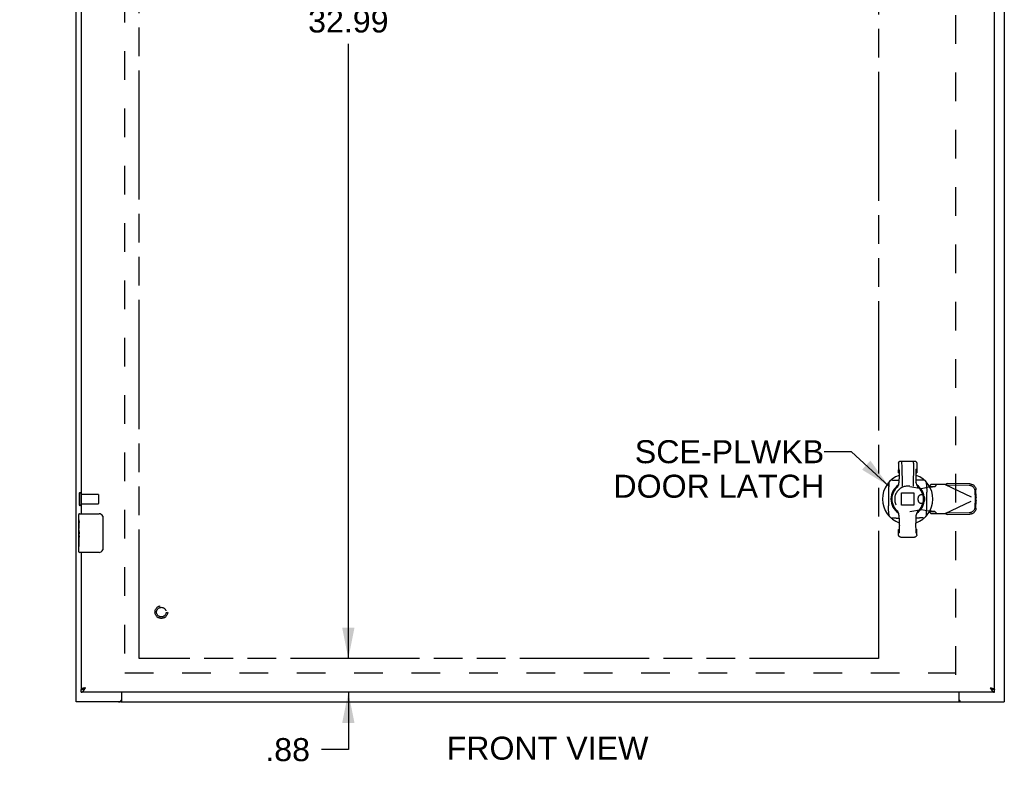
# Model space of a CAD drawing. Header units: inches. Extents: x 0 to 135, y 0 to 87.
# Tile 3 of 7: x 31 to 56, y 24 to 44. Entities that reach past the tile are written whole.
import ezdxf

# ---------------------------------------------------------------- set-up
doc = ezdxf.new("R2010")
doc.units = ezdxf.units.IN
doc.header["$LTSCALE"] = 7.420635
doc.header["$MEASUREMENT"] = 0
doc.linetypes.add('HIDDEN', pattern=[0.2, 0.1, -0.1])
doc.linetypes.add('PHANTOM', pattern=[0.8, 0.45, -0.05, 0.1, -0.05, 0.1, -0.05])
doc.layers.get('0').update_dxf_attribs({"linetype": 'CONTINUOUS'})
for name, color, linetype in [('02___PRT_ALL_AXES', 7, 'CONTINUOUS'), ('AVAIL_DOOR_SPACE', 7, 'CONTINUOUS'), ('DEFAULT_2', 8, 'HIDDEN'), ('DIMENSIONS', 7, 'CONTINUOUS')]:
    doc.layers.add(name, color=color, linetype=linetype)
doc.styles.get("Standard").update_dxf_attribs({"font": 'arial.ttf'})
doc.dimstyles.new('DIMSTYLE_1', dxfattribs={"dimtxt": 0.595238, "dimasz": 0.793651, "dimexe": 0.09, "dimexo": 0.07, "dimgap": 0.0375, "dimtad": 0, "dimtih": 1, "dimtoh": 1, "dimzin": 4, "dimdsep": 46, "dimtxsty": 'Standard', "dimblk": '_FILLED', "dimblk1": '_FILLED', "dimblk2": '_FILLED', "dimcen": 0.09, "dimazin": 1, "dimtfac": 1, "dimtofl": 0, "dimtmove": 0, "dimatfit": 3, "dimldrblk": '_FILLED', "dimfxl": 1, "dimtolj": 1, "dimtzin": 4, "dimarcsym": 0})
doc.dimstyles.get("Standard").update_dxf_attribs({"dimtxt": 0.674603, "dimasz": 0.793651, "dimexe": 0.09, "dimexo": 0.07, "dimgap": 0.09, "dimtad": 0, "dimtih": 1, "dimtoh": 1, "dimzin": 4, "dimdsep": 46, "dimtxsty": 'Standard', "dimblk": '_FILLED', "dimblk1": '_FILLED', "dimblk2": '_FILLED', "dimcen": 0.09, "dimazin": 1, "dimtp": 0.01, "dimtm": 0.01, "dimtfac": 1, "dimtofl": 0, "dimtmove": 0, "dimatfit": 3, "dimldrblk": '_FILLED', "dimfxl": 1, "dimtolj": 1, "dimtzin": 4, "dimarcsym": 0})

# ---------------------------------------------------------------- blocks, each defined once
blk = doc.blocks.new('_FILLED')
at = {"color": 0, "linetype": 'ByBlock'}
blk.add_solid([(0, 0), (-1, 0.2), (-1, -0.2)], dxfattribs=at)
blk = doc.blocks.new('*D8')
at = {"layer": 'DIMENSIONS', "color": 2, "linetype": 'Continuous'}
for p, q in [((39.282, 60.111), (39.282, 44.212)), ((39.282, 27.123), (39.282, 43.022))]:
    blk.add_line(p, q, dxfattribs=at)
at = {"layer": 'DIMENSIONS', "color": 2, "linetype": 'Continuous', "xscale": 0.7936507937, "yscale": 0.7936507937, "zscale": 0.7936507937}
for p, rotation in [((39.282, 60.111), 90), ((39.282, 27.123), 270)]:
    blk.add_blockref('_FILLED', p, dxfattribs=dict(at, rotation=rotation))
at = {"layer": 'DIMENSIONS', "color": 2, "linetype": 'Continuous', "insert": (39.282, 43.915), "char_height": 0.5952, "width": 2.08001, "attachment_point": 2, "line_spacing_factor": 0.9}
blk.add_mtext('32.99', dxfattribs=at)
blk = doc.blocks.new('*D9')
at = {"layer": 'DIMENSIONS', "color": 2, "linetype": 'Continuous'}
for p, q in [((39.282, 27.123), (39.282, 28.711)), ((39.282, 26.248), (39.282, 24.765)), ((39.282, 24.765), (38.588, 24.765))]:
    blk.add_line(p, q, dxfattribs=at)
at = {"layer": 'DIMENSIONS', "color": 2, "linetype": 'Continuous', "xscale": 0.7936507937, "yscale": 0.7936507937, "zscale": 0.7936507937}
for p, rotation in [((39.282, 27.123), 270), ((39.282, 26.248), 90)]:
    blk.add_blockref('_FILLED', p, dxfattribs=dict(at, rotation=rotation))
at = {"layer": 'DIMENSIONS', "color": 2, "linetype": 'Continuous', "insert": (38.29, 25.063), "char_height": 0.5952, "width": 1.15507, "attachment_point": 3, "line_spacing_factor": 0.9}
blk.add_mtext('.88', dxfattribs=at)
blk = doc.blocks.new('*D12')
at = {"layer": 'DIMENSIONS', "color": 2, "linetype": 'Continuous'}
for p, q in [((32.371, 47.138), (30.783, 47.138)), ((33.871, 47.138), (35.203, 47.138))]:
    blk.add_line(p, q, dxfattribs=at)
at = {"layer": 'DIMENSIONS', "color": 2, "linetype": 'Continuous', "xscale": 0.7936507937, "yscale": 0.7936507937, "zscale": 0.7936507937}
blk.add_blockref('_FILLED', (32.371, 47.138), dxfattribs=at)
at = {"layer": 'DIMENSIONS', "color": 2, "linetype": 'Continuous', "xscale": 0.7936507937, "yscale": 0.7936507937, "zscale": 0.7936507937, "rotation": 180}
blk.add_blockref('_FILLED', (33.871, 47.138), dxfattribs=at)
at = {"layer": 'DIMENSIONS', "color": 2, "linetype": 'Continuous', "insert": (35.5, 47.436), "char_height": 0.5952, "width": 1.61754, "attachment_point": 1, "line_spacing_factor": 0.9}
blk.add_mtext('1.50', dxfattribs=at)

msp = doc.modelspace()

# ---------------------------------------------------------------- linework, layer by layer
at = {"color": 3, "linetype": 'Continuous'}
for p, q in [((32.246, 25.998), (32.246, 61.173)), ((56.246, 61.173), (56.246, 25.998)), ((55.996, 26.323), (55.996, 60.911)), ((55.996, 26.248), (32.371, 26.248)), ((32.426, 26.351), (32.421, 26.349)), ((32.432, 26.352), (32.426, 26.351)), ((32.448, 26.356), (32.44, 26.354)), ((32.457, 26.358), (32.448, 26.356)), ((32.469, 26.361), (32.457, 26.358)), ((32.488, 26.365), (32.469, 26.361)), ((32.471, 26.339), (32.475, 26.346)), ((32.475, 26.346), (32.479, 26.352)), ((32.479, 26.352), (32.488, 26.365)), ((33.421, 26.078), (33.421, 26.248)), ((33.423, 25.999), (33.423, 26.248)), ((55.069, 26.248), (55.069, 25.999)), ((55.071, 26.248), (55.071, 26.078)), ((55.879, 26.365), (55.894, 26.362)), ((55.879, 26.365), (55.885, 26.355)), ((55.885, 26.355), (55.891, 26.346)), ((55.891, 26.346), (55.895, 26.339)), ((55.894, 26.362), (55.903, 26.36)), ((55.895, 26.339), (55.899, 26.333)), ((55.903, 26.36), (55.912, 26.358)), ((55.912, 26.358), (55.918, 26.356)), ((55.926, 26.354), (55.932, 26.353)), ((55.932, 26.353), (55.937, 26.351)), ((33.406, 25.998), (32.246, 25.998)), ((33.408, 25.998), (55.084, 25.998)), ((55.069, 25.999), (55.072, 25.999)), ((55.085, 25.998), (56.246, 25.998))]:
    msp.add_line(p, q, dxfattribs=at)
at = {"color": 7, "linetype": 'Continuous'}
for p, q in [((53.509, 32.173), (53.509, 31.927)), ((53.568, 32.232), (53.922, 32.232)), ((53.982, 32.173), (53.982, 31.927)), ((53.509, 31.927), (53.525, 31.927)), ((53.966, 31.927), (53.982, 31.927)), ((53.258, 31.601), (53.256, 31.567)), ((53.522, 31.753), (53.522, 31.668)), ((53.969, 31.668), (53.969, 31.753)), ((53.999, 31.576), (54.009, 31.563)), ((54.099, 31.736), (54.064, 31.738)), ((53.252, 31.428), (53.252, 31.069)), ((53.47, 31.551), (53.482, 31.563)), ((54.009, 31.563), (54.021, 31.551)), ((54.24, 31.069), (54.24, 31.428)), ((32.326, 30.867), (32.836, 30.867)), ((53.482, 30.934), (53.47, 30.945)), ((53.492, 30.921), (53.482, 30.934)), ((53.522, 30.828), (53.522, 30.759)), ((53.969, 30.76), (53.969, 30.829)), ((54.021, 30.945), (54.01, 30.934)), ((54.234, 30.895), (54.236, 30.93)), ((32.935, 30.767), (32.935, 29.967)), ((53.392, 30.76), (53.427, 30.758)), ((53.515, 30.755), (53.523, 30.755)), ((53.522, 30.759), (53.523, 30.756)), ((53.976, 30.755), (53.968, 30.755)), ((53.509, 30.461), (53.529, 30.461)), ((53.51, 30.323), (53.509, 30.461)), ((53.962, 30.461), (53.982, 30.461)), ((53.982, 30.323), (53.982, 30.461)), ((32.311, 30.252), (32.311, 30.285)), ((53.569, 30.264), (53.923, 30.264)), ((32.311, 29.882), (32.311, 30.021)), ((32.836, 29.867), (32.326, 29.867)), ((32.371, 26.248), (32.371, 26.323)), ((55.996, 26.248), (55.996, 26.323)), ((33.406, 26.032), (33.406, 25.998)), ((33.423, 26.074), (33.42, 26.074)), ((55.069, 26.074), (55.071, 26.074)), ((55.085, 26.032), (55.085, 25.998))]:
    msp.add_line(p, q, dxfattribs=at)
for points in [[(53.509, 32.173), (53.51, 32.181), (53.511, 32.189), (53.514, 32.196), (53.517, 32.203), (53.521, 32.209), (53.526, 32.215), (53.532, 32.22), (53.539, 32.225), (53.546, 32.228), (53.553, 32.23), (53.56, 32.232), (53.568, 32.232)], [(53.588, 32.232), (53.588, 32.232), (53.588, 32.23), (53.589, 32.227), (53.589, 32.223), (53.589, 32.218), (53.589, 32.212), (53.59, 32.205), (53.59, 32.197), (53.59, 32.189), (53.59, 32.179)], [(53.59, 32.179), (53.592, 32.11), (53.595, 32.039), (53.596, 31.966), (53.598, 31.891), (53.6, 31.815), (53.601, 31.738), (53.602, 31.659), (53.603, 31.58)], [(53.9, 32.179), (53.898, 32.11), (53.896, 32.039), (53.894, 31.966), (53.893, 31.891), (53.891, 31.815), (53.89, 31.738), (53.889, 31.659), (53.888, 31.58)], [(53.9, 32.179), (53.901, 32.189), (53.901, 32.197), (53.901, 32.205), (53.901, 32.212), (53.902, 32.218), (53.902, 32.223), (53.902, 32.227), (53.902, 32.23), (53.903, 32.232), (53.903, 32.232)], [(53.922, 32.232), (53.93, 32.232), (53.938, 32.23), (53.945, 32.228), (53.952, 32.225), (53.958, 32.22), (53.964, 32.215), (53.969, 32.209), (53.974, 32.203), (53.977, 32.196), (53.98, 32.189), (53.981, 32.181), (53.982, 32.173)], [(53.511, 31.927), (53.511, 31.942), (53.511, 31.956), (53.512, 31.969), (53.512, 31.981), (53.513, 31.992), (53.513, 32.002), (53.514, 32.01), (53.515, 32.017), (53.515, 32.023), (53.516, 32.027), (53.517, 32.029), (53.518, 32.03)], [(53.518, 32.03), (53.519, 32.029), (53.519, 32.027), (53.52, 32.023), (53.521, 32.018), (53.522, 32.011), (53.522, 32.003), (53.523, 31.994), (53.523, 31.984), (53.524, 31.972), (53.524, 31.96), (53.525, 31.947), (53.525, 31.933), (53.525, 31.919), (53.526, 31.904), (53.526, 31.889), (53.526, 31.874), (53.526, 31.859), (53.525, 31.844), (53.525, 31.83), (53.525, 31.816), (53.524, 31.803), (53.524, 31.791), (53.523, 31.78), (53.523, 31.769), (53.522, 31.76), (53.522, 31.752)], [(53.969, 31.753), (53.969, 31.76), (53.968, 31.77), (53.967, 31.78), (53.967, 31.791), (53.966, 31.803), (53.966, 31.816), (53.966, 31.83), (53.965, 31.844), (53.965, 31.859), (53.965, 31.874), (53.965, 31.889), (53.965, 31.904), (53.965, 31.919), (53.966, 31.933), (53.966, 31.947), (53.966, 31.96), (53.967, 31.972), (53.967, 31.984), (53.968, 31.994), (53.968, 32.003), (53.969, 32.011), (53.97, 32.018), (53.971, 32.023), (53.971, 32.027), (53.972, 32.029), (53.973, 32.03)], [(53.973, 32.03), (53.974, 32.029), (53.975, 32.027), (53.975, 32.023), (53.976, 32.017), (53.977, 32.01), (53.977, 32.002), (53.978, 31.992), (53.979, 31.981), (53.979, 31.969), (53.98, 31.956), (53.98, 31.942), (53.98, 31.927)], [(53.235, 31.654), (53.238, 31.656), (53.239, 31.658), (53.241, 31.66), (53.243, 31.662), (53.244, 31.663), (53.246, 31.664), (53.247, 31.665), (53.248, 31.665), (53.25, 31.666), (53.251, 31.666), (53.252, 31.666), (53.252, 31.666), (53.253, 31.665), (53.254, 31.665), (53.255, 31.664), (53.255, 31.663), (53.256, 31.662), (53.257, 31.66), (53.257, 31.658), (53.258, 31.656), (53.258, 31.654), (53.258, 31.652), (53.259, 31.649), (53.259, 31.645), (53.259, 31.641), (53.259, 31.637)], [(53.259, 31.637), (53.259, 31.632), (53.259, 31.627), (53.259, 31.622), (53.258, 31.615), (53.258, 31.609), (53.258, 31.601)], [(53.357, 31.735), (53.352, 31.735), (53.349, 31.735), (53.345, 31.735), (53.342, 31.735), (53.34, 31.736), (53.337, 31.736), (53.335, 31.737), (53.334, 31.737), (53.332, 31.738), (53.331, 31.738), (53.33, 31.739), (53.329, 31.74), (53.328, 31.74), (53.328, 31.741), (53.328, 31.742), (53.328, 31.743), (53.328, 31.744), (53.328, 31.745), (53.329, 31.747), (53.33, 31.748), (53.331, 31.749), (53.332, 31.751), (53.334, 31.753), (53.335, 31.754), (53.338, 31.756), (53.34, 31.758)], [(53.357, 31.735), (53.361, 31.735), (53.367, 31.735), (53.372, 31.735), (53.378, 31.735), (53.385, 31.736), (53.392, 31.736), (53.427, 31.738)], [(53.427, 31.738), (53.437, 31.739), (53.448, 31.739), (53.46, 31.74), (53.473, 31.74), (53.486, 31.741), (53.5, 31.741), (53.515, 31.742), (53.522, 31.742)], [(53.482, 31.563), (53.492, 31.576), (53.501, 31.589), (53.508, 31.604), (53.514, 31.619), (53.518, 31.635), (53.521, 31.651), (53.522, 31.668)], [(53.969, 31.668), (53.966, 31.671), (53.962, 31.674), (53.959, 31.677), (53.955, 31.68), (53.952, 31.683), (53.949, 31.686)], [(54.064, 31.738), (54.054, 31.739), (54.043, 31.739), (54.031, 31.74), (54.018, 31.74), (54.005, 31.741), (53.991, 31.741), (53.976, 31.742), (53.969, 31.742)], [(53.969, 31.668), (53.97, 31.651), (53.973, 31.635), (53.977, 31.619), (53.983, 31.604), (53.99, 31.589), (53.999, 31.576)], [(54.135, 31.735), (54.13, 31.735), (54.125, 31.735), (54.119, 31.735), (54.113, 31.735), (54.106, 31.736), (54.099, 31.736)], [(54.151, 31.758), (54.153, 31.756), (54.156, 31.754), (54.158, 31.753), (54.159, 31.751), (54.16, 31.749), (54.161, 31.748), (54.162, 31.747), (54.163, 31.745), (54.163, 31.744), (54.163, 31.743), (54.163, 31.742), (54.163, 31.741), (54.163, 31.74), (54.162, 31.74), (54.161, 31.739), (54.16, 31.738), (54.159, 31.738), (54.158, 31.737), (54.156, 31.737), (54.154, 31.736), (54.152, 31.736), (54.149, 31.735), (54.146, 31.735), (54.143, 31.735), (54.139, 31.735), (54.135, 31.735)], [(54.232, 31.637), (54.232, 31.641), (54.232, 31.645), (54.232, 31.648), (54.233, 31.651), (54.233, 31.654), (54.233, 31.656), (54.234, 31.658), (54.234, 31.66), (54.235, 31.662), (54.236, 31.663), (54.236, 31.664), (54.237, 31.665), (54.238, 31.665), (54.239, 31.666), (54.24, 31.666), (54.241, 31.666), (54.242, 31.666), (54.243, 31.665), (54.244, 31.665), (54.245, 31.664), (54.247, 31.663), (54.248, 31.662), (54.25, 31.66), (54.252, 31.658), (54.254, 31.656), (54.256, 31.654)], [(54.232, 31.637), (54.232, 31.632), (54.232, 31.627), (54.233, 31.622), (54.233, 31.615), (54.233, 31.609), (54.234, 31.601), (54.236, 31.567)], [(53.256, 31.567), (53.255, 31.556), (53.254, 31.545), (53.254, 31.534), (53.253, 31.521), (53.253, 31.508), (53.252, 31.494), (53.252, 31.479), (53.252, 31.463), (53.252, 31.446), (53.252, 31.428)], [(54.236, 31.567), (54.236, 31.556), (54.237, 31.545), (54.237, 31.534), (54.238, 31.521), (54.238, 31.508), (54.239, 31.494), (54.239, 31.479), (54.239, 31.463), (54.239, 31.446), (54.24, 31.428)], [(53.256, 30.93), (53.255, 30.94), (53.254, 30.951), (53.254, 30.963), (53.253, 30.975), (53.253, 30.989), (53.252, 31.003), (53.252, 31.018), (53.252, 31.034), (53.252, 31.051), (53.252, 31.069)], [(54.236, 30.93), (54.236, 30.94), (54.237, 30.951), (54.237, 30.963), (54.238, 30.975), (54.238, 30.989), (54.239, 31.003), (54.239, 31.018), (54.239, 31.034), (54.239, 31.051), (54.24, 31.069)], [(53.259, 30.859), (53.259, 30.855), (53.259, 30.851), (53.259, 30.848), (53.258, 30.845), (53.258, 30.842), (53.258, 30.84), (53.257, 30.838), (53.257, 30.836), (53.256, 30.835), (53.255, 30.834), (53.255, 30.833), (53.254, 30.832), (53.253, 30.831), (53.252, 30.831), (53.252, 30.83), (53.251, 30.83), (53.25, 30.831), (53.248, 30.831), (53.247, 30.832), (53.246, 30.832), (53.244, 30.833), (53.243, 30.835), (53.241, 30.836), (53.239, 30.838), (53.238, 30.84), (53.235, 30.843)], [(53.259, 30.859), (53.259, 30.864), (53.259, 30.869), (53.259, 30.875), (53.258, 30.881), (53.258, 30.888), (53.258, 30.895), (53.256, 30.93)], [(53.522, 30.828), (53.521, 30.845), (53.518, 30.861), (53.514, 30.877), (53.508, 30.892), (53.501, 30.907), (53.492, 30.921)], [(54.01, 30.934), (53.999, 30.921), (53.99, 30.907), (53.983, 30.892), (53.977, 30.877), (53.973, 30.861), (53.97, 30.845), (53.969, 30.829)], [(54.232, 30.859), (54.232, 30.864), (54.232, 30.869), (54.233, 30.875), (54.233, 30.881), (54.233, 30.888), (54.234, 30.895)], [(54.256, 30.843), (54.254, 30.84), (54.252, 30.838), (54.25, 30.836), (54.248, 30.835), (54.247, 30.833), (54.245, 30.832), (54.244, 30.832), (54.243, 30.831), (54.242, 30.831), (54.241, 30.83), (54.24, 30.83), (54.239, 30.831), (54.238, 30.831), (54.237, 30.832), (54.236, 30.832), (54.236, 30.834), (54.235, 30.835), (54.234, 30.836), (54.234, 30.838), (54.233, 30.84), (54.233, 30.842), (54.233, 30.845), (54.232, 30.848), (54.232, 30.851), (54.232, 30.855), (54.232, 30.859)], [(32.929, 30.803), (32.931, 30.797), (32.932, 30.792), (32.934, 30.786), (32.935, 30.779), (32.935, 30.773), (32.935, 30.767)], [(53.34, 30.738), (53.338, 30.74), (53.335, 30.742), (53.334, 30.744), (53.332, 30.746), (53.331, 30.747), (53.33, 30.748), (53.329, 30.75), (53.328, 30.751), (53.328, 30.752), (53.328, 30.753), (53.328, 30.754), (53.328, 30.755), (53.328, 30.756), (53.329, 30.757), (53.33, 30.757), (53.331, 30.758), (53.332, 30.759), (53.334, 30.759), (53.335, 30.76), (53.337, 30.76), (53.34, 30.761), (53.342, 30.761), (53.345, 30.761), (53.349, 30.761), (53.352, 30.762), (53.357, 30.762)], [(53.357, 30.762), (53.361, 30.762), (53.367, 30.761), (53.372, 30.761), (53.378, 30.761), (53.385, 30.761), (53.392, 30.76)], [(53.427, 30.758), (53.437, 30.758), (53.448, 30.757), (53.46, 30.756), (53.473, 30.756), (53.486, 30.755), (53.5, 30.755), (53.515, 30.755)], [(53.523, 30.756), (53.524, 30.75), (53.525, 30.741), (53.526, 30.731), (53.527, 30.72), (53.527, 30.707), (53.528, 30.693), (53.529, 30.678), (53.529, 30.661), (53.53, 30.644), (53.53, 30.626), (53.53, 30.607), (53.53, 30.587), (53.531, 30.567), (53.53, 30.547), (53.53, 30.528), (53.53, 30.51), (53.53, 30.492), (53.529, 30.474), (53.529, 30.457), (53.528, 30.442), (53.528, 30.428), (53.527, 30.415), (53.526, 30.404), (53.525, 30.393), (53.524, 30.384), (53.523, 30.377), (53.522, 30.372), (53.521, 30.369), (53.52, 30.368)], [(53.971, 30.368), (53.97, 30.369), (53.969, 30.372), (53.968, 30.377), (53.967, 30.383), (53.966, 30.392), (53.965, 30.401), (53.965, 30.413), (53.964, 30.427), (53.963, 30.441), (53.963, 30.457), (53.962, 30.474), (53.962, 30.492), (53.961, 30.51), (53.961, 30.528), (53.961, 30.547), (53.961, 30.567), (53.961, 30.587), (53.961, 30.606), (53.961, 30.625), (53.962, 30.644), (53.962, 30.661), (53.963, 30.678), (53.963, 30.693), (53.964, 30.708), (53.965, 30.721), (53.966, 30.732), (53.967, 30.742), (53.968, 30.75)], [(53.968, 30.75), (53.968, 30.756), (53.969, 30.76)], [(54.064, 30.758), (54.054, 30.758), (54.043, 30.757), (54.031, 30.756), (54.018, 30.756), (54.005, 30.755), (53.991, 30.755), (53.976, 30.755)], [(54.135, 30.762), (54.13, 30.762), (54.125, 30.761), (54.119, 30.761), (54.113, 30.761), (54.106, 30.761), (54.099, 30.76), (54.064, 30.758)], [(54.135, 30.762), (54.139, 30.762), (54.142, 30.761), (54.146, 30.761), (54.149, 30.761), (54.151, 30.761), (54.154, 30.76), (54.156, 30.76), (54.158, 30.759), (54.159, 30.759), (54.16, 30.758), (54.161, 30.757), (54.162, 30.757), (54.163, 30.756), (54.163, 30.755), (54.163, 30.754), (54.163, 30.753), (54.163, 30.752), (54.163, 30.751), (54.162, 30.75), (54.161, 30.749), (54.16, 30.747), (54.159, 30.746), (54.158, 30.744), (54.156, 30.742), (54.153, 30.74), (54.151, 30.738)], [(53.569, 30.264), (53.561, 30.264), (53.553, 30.266), (53.546, 30.268), (53.539, 30.272), (53.533, 30.276), (53.527, 30.281), (53.522, 30.287), (53.517, 30.293), (53.514, 30.3), (53.512, 30.308), (53.51, 30.315), (53.51, 30.323)], [(53.52, 30.368), (53.519, 30.369), (53.518, 30.372), (53.517, 30.377), (53.516, 30.384), (53.515, 30.393), (53.514, 30.403), (53.514, 30.416), (53.513, 30.429), (53.512, 30.444), (53.511, 30.461)], [(53.982, 30.323), (53.981, 30.315), (53.98, 30.308), (53.977, 30.3), (53.974, 30.294), (53.97, 30.287), (53.965, 30.281), (53.959, 30.276), (53.952, 30.272), (53.945, 30.269), (53.938, 30.266), (53.931, 30.265), (53.923, 30.264)], [(53.98, 30.461), (53.979, 30.444), (53.979, 30.429), (53.978, 30.416), (53.977, 30.404), (53.976, 30.393), (53.975, 30.384), (53.974, 30.377), (53.973, 30.372), (53.972, 30.369), (53.971, 30.368)], [(32.935, 29.967), (32.935, 29.961), (32.935, 29.954), (32.934, 29.948), (32.932, 29.942), (32.931, 29.936), (32.929, 29.931)], [(32.371, 26.323), (32.373, 26.323), (32.375, 26.323), (32.377, 26.323), (32.379, 26.323), (32.381, 26.324), (32.383, 26.324), (32.385, 26.324), (32.387, 26.324), (32.389, 26.325), (32.391, 26.325), (32.394, 26.325), (32.396, 26.326), (32.398, 26.326), (32.4, 26.326), (32.402, 26.327), (32.404, 26.327), (32.406, 26.328), (32.408, 26.328), (32.41, 26.329), (32.412, 26.33), (32.414, 26.33), (32.417, 26.331), (32.419, 26.332), (32.421, 26.332), (32.423, 26.333), (32.425, 26.334), (32.427, 26.335), (32.429, 26.336), (32.431, 26.336), (32.433, 26.337), (32.435, 26.338), (32.437, 26.339), (32.439, 26.34), (32.442, 26.341), (32.444, 26.342), (32.446, 26.343)], [(55.921, 26.343), (55.922, 26.342), (55.925, 26.341), (55.927, 26.34), (55.929, 26.339), (55.931, 26.338), (55.933, 26.337), (55.935, 26.336), (55.937, 26.336), (55.939, 26.335), (55.941, 26.334), (55.943, 26.333), (55.945, 26.332), (55.947, 26.332), (55.95, 26.331), (55.952, 26.33), (55.954, 26.33), (55.956, 26.329), (55.958, 26.328), (55.96, 26.328), (55.962, 26.327), (55.964, 26.327), (55.966, 26.326), (55.968, 26.326), (55.97, 26.326), (55.973, 26.325), (55.975, 26.325), (55.977, 26.325), (55.979, 26.324), (55.981, 26.324), (55.983, 26.324), (55.985, 26.324), (55.987, 26.323), (55.989, 26.323), (55.991, 26.323), (55.993, 26.323), (55.996, 26.323)]]:
    msp.add_lwpolyline(points, dxfattribs=at)
at = {"color": 3, "linetype": 'Continuous'}
for points in [[(32.421, 26.349), (32.419, 26.348), (32.416, 26.348), (32.414, 26.347), (32.412, 26.346), (32.409, 26.346), (32.407, 26.345), (32.405, 26.344), (32.403, 26.344), (32.401, 26.343), (32.399, 26.342), (32.397, 26.341), (32.395, 26.341), (32.393, 26.34), (32.391, 26.339), (32.389, 26.339), (32.388, 26.338), (32.386, 26.337), (32.385, 26.337), (32.383, 26.336), (32.382, 26.335), (32.381, 26.334), (32.379, 26.334), (32.378, 26.333), (32.377, 26.332), (32.376, 26.332), (32.375, 26.331), (32.375, 26.33), (32.374, 26.33), (32.373, 26.329), (32.373, 26.328), (32.372, 26.327), (32.372, 26.327), (32.371, 26.326), (32.371, 26.325), (32.371, 26.325), (32.371, 26.324), (32.371, 26.323)], [(32.371, 26.248), (32.373, 26.248), (32.375, 26.248), (32.377, 26.249), (32.379, 26.249), (32.381, 26.249), (32.383, 26.25), (32.385, 26.25), (32.387, 26.251), (32.389, 26.252), (32.391, 26.253), (32.394, 26.254), (32.396, 26.255), (32.398, 26.256), (32.4, 26.257), (32.402, 26.258), (32.404, 26.26), (32.406, 26.261), (32.408, 26.263), (32.41, 26.264), (32.412, 26.266), (32.414, 26.268), (32.417, 26.27), (32.419, 26.272), (32.421, 26.274), (32.423, 26.276), (32.425, 26.278), (32.427, 26.28), (32.429, 26.282), (32.431, 26.285), (32.433, 26.287), (32.435, 26.29), (32.437, 26.292), (32.439, 26.295), (32.442, 26.298), (32.444, 26.3), (32.446, 26.303), (32.448, 26.306), (32.45, 26.309), (32.452, 26.312), (32.454, 26.314), (32.456, 26.317), (32.458, 26.32)], [(32.44, 26.354), (32.437, 26.353), (32.432, 26.352)], [(32.458, 26.32), (32.46, 26.323), (32.462, 26.327), (32.465, 26.33), (32.467, 26.333), (32.471, 26.339)], [(55.899, 26.333), (55.902, 26.33), (55.904, 26.327), (55.906, 26.323)], [(55.906, 26.323), (55.908, 26.32), (55.91, 26.317), (55.912, 26.314), (55.914, 26.312), (55.916, 26.309), (55.918, 26.306), (55.92, 26.303), (55.922, 26.3), (55.925, 26.298), (55.927, 26.295), (55.929, 26.292), (55.931, 26.29), (55.933, 26.287), (55.935, 26.285), (55.937, 26.282), (55.939, 26.28), (55.941, 26.278), (55.943, 26.276), (55.945, 26.274), (55.947, 26.272), (55.95, 26.27), (55.952, 26.268), (55.954, 26.266), (55.956, 26.264), (55.958, 26.263), (55.96, 26.261), (55.962, 26.26), (55.964, 26.258), (55.966, 26.257), (55.968, 26.256), (55.97, 26.255), (55.973, 26.254), (55.975, 26.253), (55.977, 26.252), (55.979, 26.251), (55.981, 26.25), (55.983, 26.25), (55.985, 26.249), (55.987, 26.249), (55.989, 26.249), (55.991, 26.248), (55.993, 26.248), (55.996, 26.248)], [(55.918, 26.356), (55.923, 26.355), (55.926, 26.354)], [(55.937, 26.351), (55.942, 26.35), (55.945, 26.349), (55.947, 26.348), (55.95, 26.348), (55.952, 26.347), (55.955, 26.346), (55.957, 26.346), (55.959, 26.345), (55.961, 26.344), (55.963, 26.344), (55.965, 26.343), (55.968, 26.342), (55.969, 26.341), (55.971, 26.341), (55.973, 26.34), (55.975, 26.339), (55.977, 26.339), (55.978, 26.338), (55.98, 26.337), (55.981, 26.337), (55.983, 26.336), (55.984, 26.335), (55.985, 26.334), (55.987, 26.334), (55.988, 26.333), (55.989, 26.332), (55.99, 26.332), (55.991, 26.331), (55.992, 26.33), (55.992, 26.33), (55.993, 26.329), (55.994, 26.328), (55.994, 26.327), (55.995, 26.327), (55.995, 26.326), (55.995, 26.325), (55.995, 26.325), (55.996, 26.324), (55.996, 26.323)], [(33.414, 25.999), (33.411, 25.998), (33.409, 25.998), (33.406, 25.998)], [(33.423, 25.999), (33.42, 25.999), (33.414, 25.999)], [(55.072, 25.999), (55.077, 25.999), (55.08, 25.998), (55.083, 25.998), (55.085, 25.998)]]:
    msp.add_lwpolyline(points, dxfattribs=at)
at = {"color": 7, "linetype": 'Continuous'}
for centre, radius, start, end in [((53.746, 31.248), 0.652, 109.7432, 250.6647), ((53.746, 31.248), 0.652, 289.3547, 70.2774), ((53.746, 31.248), 0.433, 122.787, 237.2314), ((53.746, 31.248), 0.433, 302.787, 57.2315), ((53.746, 31.248), 0.413, 128.3795, 231.7097), ((53.746, 31.248), 0.409, 129.1063, 230.9159), ((53.746, 31.248), 0.413, 308.3795, 51.7101), ((53.746, 31.248), 0.409, 309.1062, 50.9162), ((32.326, 30.852), 0.015, 90, 180), ((32.836, 30.767), 0.1, 21.1999, 90), ((32.326, 29.882), 0.015, 180, 270), ((32.836, 29.967), 0.1, 270, 338.7946)]:
    msp.add_arc(centre, radius, start, end, dxfattribs=at)
at = {"color": 3, "linetype": 'Continuous'}
for centre, start, end in [((33.341, 26.078), 270, 360), ((55.151, 26.078), 180, 270)]:
    msp.add_arc(centre, 0.08, start, end, dxfattribs=at)
at = {"layer": '02___PRT_ALL_AXES', "color": 3, "linetype": 'Continuous'}
for p, q in [((32.371, 56.367), (32.371, 30.867)), ((32.371, 29.867), (32.371, 26.323))]:
    msp.add_line(p, q, dxfattribs=at)
at = {"layer": '02___PRT_ALL_AXES', "color": 8, "linetype": 'HIDDEN'}
for p, q in [((32.364, 31.372), (32.364, 31.124)), ((32.364, 31.372), (32.811, 31.372)), ((32.364, 31.124), (32.811, 31.124))]:
    msp.add_line(p, q, dxfattribs=at)
at = {"layer": '02___PRT_ALL_AXES', "color": 7, "linetype": 'Continuous'}
for p, q in [((32.311, 30.708), (32.311, 30.852)), ((32.311, 30.452), (32.311, 30.705)), ((32.319, 30.65), (32.311, 30.65)), ((32.321, 30.482), (32.321, 30.639)), ((32.311, 30.482), (32.321, 30.482)), ((32.311, 29.882), (32.311, 30.45)), ((32.313, 30.419), (32.311, 30.419)), ((32.321, 30.298), (32.321, 30.351)), ((32.311, 30.287), (32.32, 30.287)), ((32.311, 30.252), (32.321, 30.252)), ((32.311, 30.189), (32.321, 30.189)), ((32.321, 30.021), (32.321, 30.252)), ((32.311, 30.021), (32.321, 30.021))]:
    msp.add_line(p, q, dxfattribs=at)
for points in [[(32.311, 30.708), (32.311, 30.705), (32.311, 30.7), (32.312, 30.695), (32.313, 30.689), (32.315, 30.682), (32.316, 30.674), (32.317, 30.666), (32.319, 30.657)], [(32.319, 30.657), (32.32, 30.648), (32.321, 30.639)], [(32.311, 30.452), (32.311, 30.445), (32.311, 30.437), (32.312, 30.429), (32.313, 30.42)], [(32.313, 30.42), (32.317, 30.393), (32.318, 30.384), (32.319, 30.376), (32.319, 30.367), (32.32, 30.359), (32.321, 30.351)], [(32.321, 30.298), (32.32, 30.292), (32.32, 30.286), (32.319, 30.28), (32.319, 30.274), (32.318, 30.268), (32.317, 30.263)]]:
    msp.add_lwpolyline(points, dxfattribs=at)
at = {"layer": '02___PRT_ALL_AXES', "color": 8, "linetype": 'HIDDEN'}
msp.add_circle((34.446, 28.323), 0.124, dxfattribs=at)
at = {"layer": '02___PRT_ALL_AXES', "color": 7, "linetype": 'Continuous'}
msp.add_ellipse((32.511, 30.285), major_axis=(0.2, 0), ratio=0.432808, start_param=-3.141593, end_param=-2.879776, dxfattribs=at)
at = {"layer": 'AVAIL_DOOR_SPACE', "color": 4, "linetype": 'PHANTOM'}
for p, q in [((33.871, 27.123), (33.871, 60.111)), ((52.996, 60.111), (52.996, 27.123)), ((52.996, 27.123), (33.871, 27.123))]:
    msp.add_line(p, q, dxfattribs=at)
at = {"layer": 'DEFAULT_2', "color": 8, "linetype": 'HIDDEN'}
for p, q in [((33.496, 60.649), (33.496, 26.703)), ((54.996, 26.703), (54.996, 60.649)), ((53.806, 31.577), (54.1, 31.524)), ((54.342, 31.622), (54.301, 31.576)), ((54.301, 31.576), (54.456, 31.576)), ((54.716, 31.622), (54.342, 31.622)), ((54.456, 31.576), (54.497, 31.622)), ((54.716, 31.622), (55.503, 31.248)), ((54.744, 31.609), (54.764, 31.65)), ((55.335, 31.599), (54.744, 31.609)), ((55.354, 31.64), (54.764, 31.65)), ((32.321, 31.39), (32.321, 31.106)), ((32.364, 31.39), (32.364, 31.106)), ((32.821, 31.362), (32.821, 31.134)), ((53.586, 31.408), (53.905, 31.408)), ((53.586, 31.089), (53.586, 31.408)), ((53.905, 31.408), (53.905, 31.089)), ((54.1, 31.524), (54.297, 31.562)), ((54.297, 31.562), (54.329, 31.564)), ((55.497, 31.251), (55.494, 31.444)), ((55.517, 31.293), (55.513, 31.486)), ((53.905, 31.089), (53.586, 31.089)), ((54.013, 31.272), (54.013, 31.225)), ((54.186, 31.272), (54.186, 31.225)), ((54.716, 30.874), (55.503, 31.248)), ((55.494, 31.052), (55.497, 31.245)), ((55.517, 31.293), (55.497, 31.251)), ((55.497, 31.245), (55.517, 31.204)), ((55.508, 31.263), (55.503, 31.248)), ((55.503, 31.248), (55.508, 31.233)), ((55.512, 31.278), (55.508, 31.263)), ((55.508, 31.233), (55.512, 31.218)), ((55.517, 31.293), (55.512, 31.278)), ((55.512, 31.218), (55.517, 31.204)), ((55.513, 31.011), (55.517, 31.204)), ((54.1, 30.973), (53.806, 30.919)), ((54.297, 30.935), (54.1, 30.973)), ((54.456, 30.92), (54.301, 30.92)), ((54.301, 30.92), (54.342, 30.874)), ((54.342, 30.874), (54.716, 30.874)), ((54.497, 30.874), (54.456, 30.92)), ((54.732, 30.865), (54.716, 30.874)), ((54.744, 30.888), (55.335, 30.898)), ((54.764, 30.846), (54.744, 30.888)), ((54.764, 30.846), (55.354, 30.856)), ((33.498, 26.748), (54.994, 26.748))]:
    msp.add_line(p, q, dxfattribs=at)
for points in [[(54.301, 31.576), (54.3, 31.574), (54.3, 31.571), (54.299, 31.569), (54.298, 31.566), (54.298, 31.564), (54.297, 31.562)], [(54.329, 31.564), (54.344, 31.565), (54.359, 31.566), (54.374, 31.567), (54.388, 31.568), (54.4, 31.569), (54.412, 31.57), (54.423, 31.571), (54.432, 31.572), (54.44, 31.573), (54.447, 31.574), (54.452, 31.575), (54.456, 31.576)], [(54.716, 31.622), (54.732, 31.632), (54.74, 31.637), (54.748, 31.641), (54.756, 31.646), (54.764, 31.65)], [(55.494, 31.444), (55.493, 31.459), (55.49, 31.474), (55.486, 31.488), (55.481, 31.503), (55.474, 31.516), (55.466, 31.529), (55.456, 31.541), (55.446, 31.552), (55.434, 31.563), (55.422, 31.572), (55.409, 31.579), (55.395, 31.586), (55.38, 31.591), (55.365, 31.595), (55.35, 31.598), (55.335, 31.599)], [(55.354, 31.64), (55.37, 31.639), (55.385, 31.637), (55.4, 31.633), (55.415, 31.628), (55.428, 31.621), (55.442, 31.613), (55.454, 31.604), (55.466, 31.594), (55.476, 31.583), (55.486, 31.571), (55.494, 31.558), (55.5, 31.544), (55.506, 31.53), (55.51, 31.516), (55.512, 31.501), (55.513, 31.486)], [(54.456, 30.92), (54.452, 30.921), (54.447, 30.922), (54.44, 30.923), (54.432, 30.924), (54.423, 30.925), (54.412, 30.926), (54.4, 30.928), (54.388, 30.929), (54.374, 30.93), (54.359, 30.931), (54.344, 30.932), (54.329, 30.933), (54.297, 30.935)], [(54.297, 30.935), (54.298, 30.932), (54.298, 30.93), (54.299, 30.928), (54.3, 30.925), (54.3, 30.923), (54.301, 30.92)], [(54.764, 30.846), (54.756, 30.851), (54.748, 30.855), (54.74, 30.86), (54.732, 30.865)], [(55.335, 30.898), (55.35, 30.899), (55.365, 30.901), (55.38, 30.905), (55.395, 30.91), (55.409, 30.917), (55.422, 30.925), (55.434, 30.934), (55.446, 30.944), (55.456, 30.955), (55.466, 30.967), (55.474, 30.98), (55.481, 30.994), (55.486, 31.008), (55.49, 31.023), (55.493, 31.037), (55.494, 31.052)], [(55.513, 31.011), (55.512, 30.996), (55.51, 30.981), (55.506, 30.966), (55.5, 30.952), (55.494, 30.939), (55.486, 30.926), (55.476, 30.914), (55.466, 30.902), (55.454, 30.892), (55.442, 30.883), (55.428, 30.875), (55.415, 30.869), (55.4, 30.863), (55.385, 30.86), (55.37, 30.857), (55.354, 30.856)]]:
    msp.add_lwpolyline(points, dxfattribs=at)
for radius in [0.164, 0.124]:
    msp.add_circle((34.446, 28.323), radius, dxfattribs=at)
for centre, radius, start, end in [((53.746, 31.248), 0.335, 79.673, 280.327), ((32.342, 31.39), 0.0215, 0, 180), ((32.811, 31.362), 0.01, 0, 90), ((54.1, 31.272), 0.0866, 0, 180), ((32.342, 31.106), 0.0215, 180, 360), ((32.811, 31.134), 0.01, 270, 360), ((54.1, 31.225), 0.0866, 180, 360)]:
    msp.add_arc(centre, radius, start, end, dxfattribs=at)

# ---------------------------------------------------------------- texts
at = {"layer": 'DIMENSIONS', "color": 2, "linetype": 'Continuous', "char_height": 0.5952, "line_spacing_factor": 0.9}
for s, insert, width, attachment_point in [('SCE-PLWKB\\PDOOR LATCH', (51.587, 32.771), 5.44344, 3), ('FRONT VIEW', (44.433, 25.101), 5.20889, 2)]:
    msp.add_mtext(s, dxfattribs=dict(at, insert=insert, width=width, attachment_point=attachment_point))

# ---------------------------------------------------------------- dimensions: what is measured, and where the dimension line sits
at = {"layer": 'DIMENSIONS', "color": 2, "linetype": 'Continuous'}
for base, p1, p2, angle, picture, middle in [((32.371, 47.138), (33.871, 60.111), (32.371, 31.708), 180, '*D12', (36.335, 47.135)), ((39.282, 27.123), (52.996, 60.111), (52.996, 27.123), 270, '*D8', (39.281, 43.614)), ((39.282251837, 26.248209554), (52.995547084, 27.123209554), (55.975547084, 26.248209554), 270, '*D9', (37.728965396, 24.761851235))]:
    dim = msp.add_linear_dim(base=base, p1=p1, p2=p2, angle=angle, dimstyle='DIMSTYLE_1', dxfattribs=at)
    dim.commit()
    dim.dimension.update_dxf_attribs({"geometry": picture, "text_midpoint": middle, "dimtype": 160})

# ---------------------------------------------------------------- leaders
at = {"layer": 'DIMENSIONS', "color": 2, "linetype": 'Continuous', "annotation_type": 0, "has_hookline": 1, "hookline_direction": 1, "text_width": 5.321}
msp.add_leader([(53.257, 31.585), (52.298, 32.474), (51.587, 32.474)], dimstyle='Standard', override={"dimtad": 0}, dxfattribs=at)

doc.saveas('drawing.dxf')
